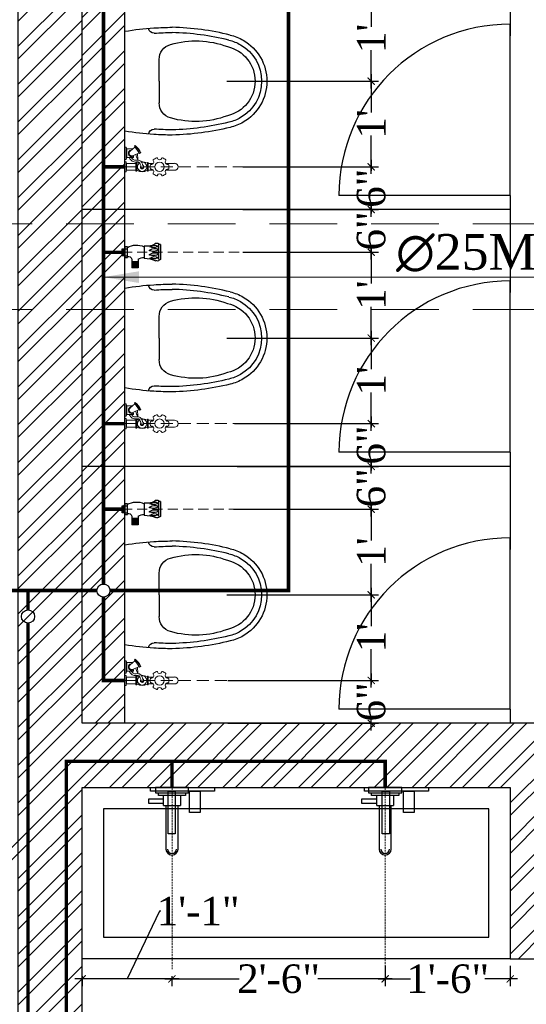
# Model space of a CAD drawing. Header units: inches. Extents: x 113025 to 158499, y 12149 to 30915.
# Tile 134 of 167: x 125261 to 125332, y 29229 to 29367. Entities that reach past the tile are written whole.
import ezdxf

# ---------------------------------------------------------------- set-up
doc = ezdxf.new("R2010")
doc.units = ezdxf.units.IN
doc.header["$MEASUREMENT"] = 0
doc.header["$PDMODE"] = 34
doc.linetypes.add('DASHED2', pattern=[0.375, 0.25, -0.125])
doc.linetypes.add('HIDDEN', pattern=[0.375, 0.25, -0.125])
for name, color, linetype, lineweight in [('CENTER', 46, 'DASHED2', 9), ('FC', 1, 'Continuous', 9), ('PD_COLUMN', 2, 'Continuous', 60), ('PD_HATCH', 45, 'Continuous', 9), ('PL. FICTURE', 4, 'Continuous', 25), ('PP RO ', 4, 'Continuous', 0), ('PP-Domestic  Cold Water Supply', 5, 'Continuous', 25), ('PP-SPRINKLER PIPE', 1, 'Continuous', 0), ('PP-TEXT', 7, 'Continuous', 40), ('RO WATER ', 4, 'Continuous', 15)]:
    doc.layers.add(name, color=color, linetype=linetype, lineweight=lineweight)
doc.layers.add('PD_025_TEXT', color=61, linetype='Continuous')
doc.layers.add('PP--DIM', color=7, linetype='Continuous')
doc.layers.add('PD_BASE', color=8, linetype='Continuous', transparency=0.5)
doc.styles.add('MtX_Times_New_Roman', font='times.ttf')
doc.styles.add('TIMES NEW ROMAN', font='times.ttf')
doc.dimstyles.new('PP-DIM', dxfattribs={"dimtxt": 4, "dimasz": 1, "dimexe": 1, "dimexo": 1, "dimgap": 0.09, "dimtad": 0, "dimdec": 0, "dimzin": 0, "dimdsep": 46, "dimlunit": 4, "dimtxsty": 'TIMES NEW ROMAN', "dimblk": 'ARCHTICK', "dimcen": 0.09, "dimdle": 1, "dimclrd": 256, "dimclre": 256, "dimclrt": 256, "dimadec": 0, "dimazin": 0, "dimtfac": 1, "dimtdec": 4, "dimtofl": 0, "dimtmove": 1, "dimatfit": 3, "dimfxl": 1, "dimtolj": 1, "dimtzin": 0, "dimlwd": -1, "dimlwe": -1, "dimarcsym": 0})

# ---------------------------------------------------------------- blocks, each defined once
blk = doc.blocks.new('columns2')
at = {"layer": 'PD_HATCH', "linetype": 'HIDDEN', "ltscale": 38}
for p, q in [((568.5, -95), (738, -95)), ((568.5, -107), (738, -107))]:
    blk.add_line(p, q, dxfattribs=at)
blk = doc.blocks.new('ta0p3456')
at = {"color": 251, "ltscale": 12}
for points in [[(-4.5, 0), (4.5, 0), (4.5, -0.5), (-4.5, -0.5)], [(-1, -0.5), (-1, -6.5), (-2, -6.5), (-2, -0.5)], [(2.5, -0.5), (2.5, -3.5), (1, -3.5), (1, -0.5)]]:
    blk.add_lwpolyline(points, close=True, dxfattribs=at)
blk = doc.blocks.new('A$C24556D30')
at = {"color": 251}
for p, q in [((170, 400), (170, 20)), ((300, 210), (300, 292.2)), ((300, 210), (300, 127.8))]:
    blk.add_line(p, q, dxfattribs=at)
for points in [[(279.9, 412.5, 0.02753), (170, 400, 0.02753)], [(569.7, 385.6, 0.054905), (350, 415, 0.054905)], [(564.9, 366.1, 0.054905), (349.5, 395, 0.054905)], [(300, 210), (300, 290, 0.704392)], [(300, 210), (300, 130, -0.704392)], [(564.9, 53.9, -0.054905), (349.5, 25, -0.054905)], [(170, 20, 0.02753), (279.9, 7.5, 0.02753)], [(569.7, 34.4, -0.054905), (350, 5, -0.054905)]]:
    blk.add_lwpolyline(points, format="xyb", dxfattribs=at)
for centre, radius, start, end in [((350, -585), 1000, 90, 94.0204), ((279.9, 412.5), 20, 184.5905, 273.8823), ((350, -585), 980, 90, 94.0204), ((530, 210), 180, 60, 77.2425), ((360, 292.2), 60, 105.9249, 180), ((439, 15.2), 348.1, 69.701, 105.9249), ((530, 210), 135, 0, 77.2425), ((530, 210), 160, 60, 77.2425), ((530, 210), 160, 0, 60), ((530, 210), 180, 0, 60), ((530, 210), 135, 282.7575, 0), ((530, 210), 160, 300, 0), ((530, 210), 180, 300, 0), ((360, 127.8), 60, 180, 254.0751), ((439, 404.8), 348.1, 254.0751, 290.299), ((530, 210), 160, 282.7575, 300), ((530, 210), 180, 282.7575, 300), ((279.9, 7.5), 20, 86.1177, 175.4095), ((350, 1005), 1000, 265.9796, 270), ((350, 1005), 980, 265.9796, 270)]:
    blk.add_arc(centre, radius, start, end, dxfattribs=at)
blk = doc.blocks.new('FIRST FLOOR AR PLAN')
at = {"layer": 'PD_BASE'}
h = blk.add_hatch(dxfattribs=at)
h.set_pattern_fill('ANSI32', color=256, scale=10)
h.set_pattern_definition([(45, (123733.2206, 21360.1165), (-2.65165, 2.65165), []), (45, (123734.9884, 21360.1165), (-2.65165, 2.65165), [])])
h.paths.add_polyline_path([(123743.99, 21362.2), (123700.74, 21362.2), (123700.74, 21357.7), (123743.99, 21357.7)])
h.paths.add_polyline_path([(123658.74, 21362.2), (123615.49, 21362.2), (123615.49, 21357.7), (123658.74, 21357.7)], flags=17)
h.paths.add_polyline_path([(123743.99, 21279), (123743.99, 21274.5), (123905.99, 21274.5), (123905.99, 21279), (123752.99, 21279), (123752.99, 21368.5), (123812.99, 21368.5), (123812.99, 21344.5), (123817.49, 21344.5), (123817.49, 21368.5), (123896.99, 21368.5), (123896.99, 21340.5), (123901.49, 21340.5), (123901.49, 21499.5), (123905.99, 21499.5), (123905.99, 21504), (123896.99, 21504), (123896.99, 21377.5), (123752.99, 21377.5), (123752.99, 21593.5), (123743.99, 21593.5)])
h.paths.add_polyline_path([(123688.49, 21269.56), (123692.99, 21269.56), (123692.99, 21274.5), (123701.99, 21274.5), (123701.99, 21279), (123615.49, 21279), (123615.49, 21434.5), (123538.49, 21434.5), (123538.49, 21430), (123610.99, 21430), (123610.99, 21279), (123554.99, 21279), (123554.99, 21274.5), (123688.49, 21274.5)])
h = blk.add_hatch(dxfattribs=at)
h.set_pattern_fill('ANSI32', color=256, scale=10)
h.set_pattern_definition([(45, (150297.4604, 39481.8853), (-2.65165043, 2.65165043), []), (45, (150299.228, 39481.8853), (-2.65165043, 2.65165043), [])])
h.paths.add_polyline_path([(123758.99, 21593.5), (123752.99, 21593.5), (123752.99, 21557.5), (123758.99, 21557.5)])
h.paths.add_polyline_path([(123758.99, 21557.5), (123752.99, 21557.5), (123752.99, 21521.5), (123758.99, 21521.5)])
h.paths.add_polyline_path([(123752.99, 21521.5), (123752.99, 21485.5), (123758.99, 21485.5), (123758.99, 21521.5)])
h.paths.add_polyline_path([(123758.99, 21485.5), (123752.99, 21485.5), (123752.99, 21449.5), (123758.99, 21449.5)])
h.paths.add_polyline_path([(123758.99, 21449.5), (123752.99, 21449.5), (123752.99, 21413.5), (123758.99, 21413.5)])
h.paths.add_polyline_path([(123758.99, 21413.5), (123752.99, 21413.5), (123752.99, 21377.5), (123758.99, 21377.5)])
h.paths.add_polyline_path([(124037.99, 21593.5), (124028.99, 21593.5), (124028.99, 21504), (124024.49, 21504), (124024.49, 21499.5), (124028.99, 21499.5), (124028.99, 21489.5), (124037.99, 21489.5)])
h.paths.add_polyline_path([(123956.99, 21593.5), (123952.49, 21593.5), (123952.49, 21504), (123947.99, 21504), (123947.99, 21499.5), (123982.49, 21499.5), (123982.49, 21504), (123956.99, 21504)])
h.paths.add_polyline_path([(123952.49, 21575.5), (123949.49, 21575.5), (123949.49, 21571), (123952.49, 21571)], flags=17)
h.paths.add_polyline_path([(123925.49, 21575.5), (123922.49, 21575.5), (123922.49, 21584.5), (123917.99, 21584.5), (123917.99, 21575.5), (123907.49, 21575.5), (123907.49, 21571), (123925.49, 21571)])
h.paths.add_polyline_path([(123871.49, 21593.5), (123866.99, 21593.5), (123866.99, 21577.5), (123866.99, 21571), (123871.49, 21571), (123871.49, 21575.5)])
h.paths.add_polyline_path([(124162.49, 21593.5), (124157.99, 21593.5), (124157.99, 21575.5), (124162.49, 21575.5)])
at = {"layer": 'PD_BASE', "lineweight": 30}
blk.add_line((123758.99, 21377.5), (123758.99, 21593.5), dxfattribs=at)
at = {"layer": 'PD_BASE', "ltscale": 12}
for p, q in [((123812.99, 21487.5), (123812.99, 21473.87)), ((123812.99, 21487.5), (123812.99, 21475.5)), ((123812.99, 21451.5), (123812.99, 21475.5)), ((123812.99, 21451.5), (123788.99, 21451.5)), ((123812.99, 21451.5), (123812.99, 21437.87)), ((123812.99, 21451.5), (123812.99, 21439.5)), ((123812.99, 21449.5), (123752.99, 21449.5)), ((123812.99, 21415.5), (123812.99, 21439.5)), ((123812.99, 21415.5), (123788.99, 21415.5)), ((123812.99, 21415.5), (123812.99, 21401.87)), ((123812.99, 21415.5), (123812.99, 21403.5)), ((123812.99, 21413.5), (123752.99, 21413.5)), ((123812.99, 21379.5), (123812.99, 21403.5)), ((123812.99, 21379.5), (123788.99, 21379.5)), ((123812.99, 21379.5), (123812.99, 21377.5)), ((123812.99, 21344.5), (123752.99, 21344.5))]:
    blk.add_line(p, q, dxfattribs=at)
at = {"layer": 'PD_BASE', "lineweight": 30}
blk.add_lwpolyline([(123905.99, 21279), (123752.99, 21279), (123752.99, 21368.5), (123812.99, 21368.5), (123812.99, 21344.5), (123817.49, 21344.5), (123817.49, 21368.5), (123896.99, 21368.5), (123896.99, 21340.5), (123901.49, 21340.5), (123901.49, 21499.5), (123905.99, 21499.5), (123905.99, 21504), (123896.99, 21504), (123896.99, 21377.5), (123752.99, 21377.5), (123752.99, 21593.5), (123743.99, 21593.5), (123743.99, 21279), (123743.99, 21279)], dxfattribs=at)
at = {"layer": 'PD_BASE', "ltscale": 12}
blk.add_lwpolyline([(123755.99, 21347.5), (123809.99, 21347.5), (123809.99, 21365.5), (123755.99, 21365.5)], close=True, dxfattribs=at)
for centre in [(123812.99, 21451.5), (123812.99, 21415.5), (123812.99, 21379.5)]:
    blk.add_arc(centre, 24, 90, 180, dxfattribs=at)
at = {"layer": 'PD_BASE', "ltscale": 12, "xscale": -0.03684210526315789, "yscale": 0.03684210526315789, "zscale": 0.03684210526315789, "rotation": 180}
for p in [(123752.73, 21475.24), (123752.73, 21439.24), (123752.73, 21403.24)]:
    blk.add_blockref('A$C24556D30', p, dxfattribs=at)
at = {"layer": 'PD_BASE', "ltscale": 12}
for p in [(123767.05, 21368.5), (123797.05, 21368.5)]:
    blk.add_blockref('ta0p3456', p, dxfattribs=at)
at = {"layer": 'PD_COLUMN'}
blk.add_blockref('columns2', (123167.99, 21542.5), dxfattribs=at)
blk = doc.blocks.new('FOSSIL-PP')
at = {"layer": 'CENTER', "lineweight": 5, "ltscale": 5}
blk.add_line((-0.13, 0), (19.81, 0), dxfattribs=at)
at = {"layer": 'FC', "color": 4, "lineweight": 5}
for p, q in [((-0.02, 0.53), (-0.13, 0.53)), ((-0.13, -0.53), (-0.13, 0.53)), ((-0.02, 0.46), (-0.02, 0.53)), ((0.03, 0.37), (-0.02, 0.46)), ((0.03, -0.37), (0.03, 0.37)), ((0.03, 0.36), (1.01, 0.36)), ((1.01, -0.46), (1.01, 0.46)), ((1.01, 0.46), (1.11, 0.46)), ((1.11, -0.46), (1.11, 0.46)), ((2.2, -0.46), (2.2, 0.46)), ((2.2, 0.46), (2.3, 0.46)), ((2.3, -0.46), (2.3, 0.46)), ((2.3, 0.36), (2.84, 0.36)), ((4.1, 0.36), (5.04, 0.36)), ((-0.02, -0.53), (-0.13, -0.53)), ((0.01, -0.77), (-0.13, -0.77)), ((-0.13, -2.06), (-0.13, -0.77)), ((0.03, -0.37), (-0.02, -0.46)), ((-0.02, -0.46), (-0.02, -0.53)), ((0.01, -0.86), (0.01, -0.77)), ((0.06, -0.96), (0.01, -0.86)), ((0.03, -0.36), (1.01, -0.36)), ((0.06, -0.96), (0.76, -0.96)), ((0.06, -1.86), (0.06, -0.96)), ((0.76, -1.1), (0.76, -0.96)), ((1.01, -0.46), (1.11, -0.46)), ((2.2, -0.46), (2.3, -0.46)), ((2.3, -0.36), (2.84, -0.36)), ((4.1, -0.36), (5.04, -0.36)), ((0.06, -1.86), (0.01, -1.97)), ((0.01, -1.97), (0.01, -2.06)), ((0.06, -1.86), (0.68, -1.86)), ((0.01, -2.06), (-0.13, -2.06))]:
    blk.add_line(p, q, dxfattribs=at)
at = {"layer": 'FC', "color": 4, "lineweight": 5, "ltscale": 5}
for p, q in [((-0.02, -0.46), (-0.02, 0.46)), ((0.01, -1.97), (0.01, -0.86)), ((0.41, -1.63), (0.91, -2.05)), ((0.7, -1.15), (1.35, -1.47)), ((0.76, -1.04), (0.76, -1.05)), ((0.85, -2.14), (1.4, -1.39)), ((0.94, -2.22), (1.52, -1.45)), ((1.4, -1.39), (1.52, -1.45)), ((0.85, -2.14), (0.94, -2.22))]:
    blk.add_line(p, q, dxfattribs=at)
blk.add_lwpolyline([(1.18, -1.39), (1.22, -0.77), (1.07, -0.99), (1.01, -1.3)], dxfattribs=at)
at = {"layer": 'FC', "color": 4, "lineweight": 5}
blk.add_circle((3.47, 0), 0.486, dxfattribs=at)
for centre, radius, start, end in [((1.66, -0.6), 1.11, 60.4436, 119.5564), ((1.66, 0), 0.486, 261.9846, 237.5179), ((1.66, 0.02), 0.107, 323.8917, 184.9075), ((3.47, 0), 0.972, 168.1949, 191.8051), ((2.58, 0.19), 0.0607, 80.4873, 168.1949), ((2.63, 0.49), 0.243, 260.4873, 39.5127), ((2.86, 0.68), 0.0607, 131.8051, 219.5127), ((3.47, 0), 0.972, 108.1949, 131.8051), ((3.19, 0.87), 0.0607, 20.4873, 108.1949), ((3.47, 0.97), 0.243, 200.4873, 339.5127), ((3.76, 0.87), 0.0607, 71.8051, 159.5127), ((3.47, 0), 0.972, 48.1949, 71.8051), ((4.31, 0.49), 0.243, 140.4873, 279.5127), ((4.08, 0.68), 0.0607, 320.4873, 48.1949), ((4.36, 0.19), 0.0607, 11.8051, 99.5127), ((3.47, 0), 0.972, 348.1949, 11.8051), ((5.04, 0), 0.364, 270, 90), ((1.66, 0.6), 1.11, 240.4436, 253.6649), ((1.66, 0.6), 1.11, 265.6907, 299.5564), ((2.58, -0.19), 0.0607, 191.8051, 279.5127), ((2.63, -0.49), 0.243, 320.4873, 99.5127), ((2.86, -0.68), 0.0607, 140.4873, 228.1949), ((3.47, 0), 0.972, 228.1949, 251.8051), ((3.19, -0.87), 0.0607, 251.8051, 339.5127), ((3.47, -0.97), 0.243, 20.4873, 159.5127), ((3.76, -0.87), 0.0607, 200.4873, 288.1949), ((3.47, 0), 0.972, 288.1949, 311.8051), ((4.31, -0.49), 0.243, 80.4873, 219.5127), ((4.08, -0.68), 0.0607, 311.8051, 39.5127), ((4.36, -0.19), 0.0607, 260.4873, 348.1949), ((0.59, -1.41), 0.357, 61.9682, 267.3149)]:
    blk.add_arc(centre, radius, start, end, dxfattribs=at)
at = {"layer": 'FC', "color": 4, "lineweight": 5, "ltscale": 5}
for centre, radius, start, end in [((1.66, 0.02), 0.186, 286.7319, 221.6454), ((0.59, -1.41), 0.282, 61.0816, 230.1615), ((-0.15, -0.8), 1.78, 307.6922, 338.855)]:
    blk.add_arc(centre, radius, start, end, dxfattribs=at)
at = {"layer": 'FC', "color": 4, "lineweight": 5, "ltscale": 5, "extrusion": (0, 0, -1)}
for centre in [(1.11, -2.03), (1.15, -2), (1.16, -1.96), (1.19, -1.95), (1.23, -1.9), (1.26, -1.86), (1.29, -1.8), (1.29, -1.83), (1.32, -1.8), (1.32, -1.76), (1.36, -1.71), (1.39, -1.68), (1.41, -1.64), (1.43, -1.59)]:
    blk.add_ellipse(centre, major_axis=(0, -0.01), ratio=0.499725, dxfattribs=at)
at = {"layer": 'FC', "color": 4, "lineweight": 5, "ltscale": 5}
for points, knots in [([(1.56, 0.01), (1.53, -0.09), (1.5, -0.19), (1.43, -0.36), (1.39, -0.43), (1.32, -0.49), (1.29, -0.5), (1.2, -0.51), (1.15, -0.51), (1, -0.5), (0.91, -0.5), (0.74, -0.52), (0.67, -0.55), (0.56, -0.62), (0.51, -0.67), (0.41, -0.79), (0.36, -0.88), (0.32, -0.96)], [0, 0, 0, 0, 0.269121, 0.269121, 0.560472, 0.560472, 0.736407, 0.736407, 0.912343, 0.912343, 1.155943, 1.155943, 1.338292, 1.338292, 1.520641, 1.520641, 1.763356, 1.763356, 1.763356, 1.763356]), ([(1.75, -0.04), (1.72, -0.15), (1.69, -0.25), (1.62, -0.43), (1.58, -0.51), (1.48, -0.62), (1.43, -0.65), (1.31, -0.7), (1.25, -0.71), (1.07, -0.71), (0.96, -0.7), (0.8, -0.71), (0.76, -0.73), (0.66, -0.79), (0.62, -0.85), (0.57, -0.93), (0.56, -0.94), (0.55, -0.96)], [0, 0, 0, 0, 0.269826, 0.269826, 0.494375, 0.494375, 0.654677, 0.654677, 0.814978, 0.814978, 1.117554, 1.117554, 1.3623, 1.3623, 1.607046, 1.607046, 1.669366, 1.669366, 1.669366, 1.669366])]:
    blk.add_open_spline(points, degree=3, knots=knots, dxfattribs=at)
blk = doc.blocks.new('TAP')
at = {"layer": 'CENTER', "linetype": 'DASHED2'}
blk.add_line((130144.77, 23333.23), (130144.77, 23358.7), dxfattribs=at)
at = {"layer": 'PL. FICTURE'}
for p, q in [((130143.59, 23356.17), (130143.59, 23357.56)), ((130145.95, 23357.56), (130145.95, 23356.17)), ((130143.59, 23356.17), (130145.95, 23356.17)), ((130143.92, 23356.17), (130143.92, 23350.07)), ((130145.61, 23350.07), (130145.61, 23356.17))]:
    blk.add_line(p, q, dxfattribs=at)
at = {"layer": 'PL. FICTURE', "linetype": 'Continuous'}
blk.add_lwpolyline([(130147.09, 23358.7), (130142.44, 23358.7), (130142.44, 23357.97), (130147.09, 23357.97)], close=True, dxfattribs=at)
at = {"layer": 'PL. FICTURE'}
for points in [[(130146.67, 23357.97), (130146.67, 23357.56), (130142.86, 23357.56), (130142.86, 23357.97)], [(130143.59, 23356.5), (130143.59, 23357.06), (130141.46, 23357.06), (130141.46, 23356.5)]]:
    blk.add_lwpolyline(points, close=True, dxfattribs=at)
for radius in [0.847, 0.847, 0.612]:
    blk.add_arc((130144.77, 23350.07), radius, 180, 0, dxfattribs=at)
blk = doc.blocks.new('ANGLE VALVE1-PP')
at = {"layer": 'CENTER', "ltscale": 5}
blk.add_line((0, 19.94), (0, 0), dxfattribs=at)
at = {"layer": 'PL. FICTURE'}
for p, q in [((0.94, 4.68), (-0.89, 4.69)), ((0.75, 2.69), (-0.72, 2.69)), ((-0.85, 1.95), (-1.91, 1.95)), ((-1.91, 1.95), (-1.91, 1.16)), ((-1.86, 1.95), (-1.86, 1.16)), ((-1.8, 1.95), (-1.8, 1.16)), ((-1.75, 1.95), (-1.75, 1.16)), ((-1.69, 1.95), (-1.69, 1.16)), ((-1.64, 1.95), (-1.64, 1.16)), ((-1.58, 1.95), (-1.58, 1.16)), ((-1.53, 1.95), (-1.53, 1.16)), ((-1.47, 1.95), (-1.47, 1.16)), ((-1.42, 1.95), (-1.42, 1.16)), ((-1.36, 1.95), (-1.36, 1.16)), ((-1.31, 1.95), (-1.31, 1.16)), ((-1.25, 1.95), (-1.25, 1.16)), ((-1.2, 1.95), (-1.2, 1.16)), ((-1.15, 1.95), (-1.15, 1.16)), ((-0.85, 1.16), (-1.91, 1.16)), ((-0.63, 0.62), (0.66, 0.62)), ((-0.63, 0.33), (-0.63, 0.62)), ((0.66, 0.33), (-0.63, 0.33)), ((-0.44, 0.33), (-0.44, 0.62)), ((-0.44, 0.33), (-0.44, 0)), ((-0.44, 0.28), (0.44, 0.28)), ((-0.44, 0.22), (0.44, 0.22)), ((-0.44, 0.17), (0.44, 0.17)), ((-0.44, 0.11), (0.44, 0.11)), ((-0.44, 0.06), (0.44, 0.06)), ((-0.44, 0), (0.44, 0)), ((0, 0), (0, 0.33)), ((0.44, 0.33), (0.44, 0.62)), ((0.44, 0), (0.44, 0.33)), ((0.66, 0.62), (0.66, 0.33))]:
    blk.add_line(p, q, dxfattribs=at)
for centre, radius, start, end in [((-0.81, 4.28), 0.263, 123.5384, 216.0533), ((-5.19, 2.47), 4.48, 2.7872, 21.6775), ((-0.46, 4.41), 0.504, 147.1624, 170.0789), ((0.04, 21.74), 17.27, 266.6913, 273.1887), ((0.4, 3.8), 1.21, 159.5193, 199.7037), ((-1.36, 3.96), 0.833, 317.2334, 32.3378), ((-0.4, 4.17), 0.344, 137.3015, 170.6653), ((1.22, 3.8), 1.63, 164.6565, 196.3906), ((-0.03, 4.1), 0.353, 110.2975, 157.3492), ((-1.44, 4.05), 1.38, 329.002, 359.3727), ((-1.08, 4.02), 1.02, 0.5091, 23.3313), ((1.74, 3.8), 1.63, 164.6565, 196.3906), ((0.49, 4.1), 0.353, 110.2975, 157.3492), ((-0.92, 4.05), 1.38, 329.002, 359.3727), ((-0.56, 4.02), 1.02, 0.5091, 23.3313), ((1.79, 3.81), 1.21, 159.5193, 199.7037), ((0.04, 3.96), 0.833, 317.2334, 32.3378), ((0.99, 4.18), 0.344, 137.3015, 170.6653), ((2.89, 2.94), 2.16, 145.4641, 186.6805), ((1.62, 4.79), 0.684, 188.4516, 204.808), ((0.85, 4.26), 0.281, 340.0867, 58.5665), ((-1.83, 2.61), 1.18, 326.0106, 3.9414), ((-0.3, 3.36), 0.0444, 202.3068, 337.6932), ((0.22, 3.36), 0.0444, 202.3068, 337.6932), ((-1.3, 1.76), 2.19, 328.4203, 25.0044), ((-0.95, 0.74), 0.434, 343.4815, 76.4871)]:
    blk.add_arc(centre, radius, start, end, dxfattribs=at)
blk = doc.blocks.new('_ArchTick')
at = {"color": 0, "linetype": 'ByBlock', "const_width": 0.15}
blk.add_lwpolyline([(-0.5, -0.5), (0.5, 0.5)], dxfattribs=at)
blk = doc.blocks.new('*D439')
at = {"layer": 'Defpoints', "color": 0, "transparency": 16777216}
for p in [(125312.24, 29235.15), (125329.77, 29235.15), (125312.24, 29232.32)]:
    blk.add_point(p, dxfattribs=at)
at = {"layer": 'PP--DIM', "ltscale": 12, "transparency": 16777216}
for p, q in [((125312.24, 29234.15), (125312.24, 29231.32)), ((125329.77, 29234.15), (125329.77, 29231.32)), ((125311.24, 29232.32), (125315.78, 29232.32)), ((125330.77, 29232.32), (125326.23, 29232.32))]:
    blk.add_line(p, q, dxfattribs=at)
at = {"layer": 'PP--DIM', "transparency": 16777216, "rotation": 180}
blk.add_blockref('_ArchTick', (125312.24, 29232.32), dxfattribs=at)
at = {"layer": 'PP--DIM', "transparency": 16777216}
blk.add_blockref('_ArchTick', (125329.77, 29232.32), dxfattribs=at)
at = {"layer": 'PP--DIM', "transparency": 16777216, "insert": (125321.01, 29232.32), "char_height": 4, "attachment_point": 5, "style": 'TIMES NEW ROMAN'}
blk.add_mtext('\\A1;1\'-6"', dxfattribs=at)
blk = doc.blocks.new('*D440')
at = {"layer": 'Defpoints', "color": 0, "transparency": 16777216}
for p in [(125312.24, 29235.15), (125282.36, 29233.69), (125282.36, 29232.32)]:
    blk.add_point(p, dxfattribs=at)
at = {"layer": 'PP--DIM', "ltscale": 12, "transparency": 16777216}
for p, q in [((125312.24, 29234.15), (125312.24, 29231.32)), ((125281.36, 29232.32), (125291.8, 29232.32)), ((125282.36, 29232.69), (125282.36, 29231.32)), ((125313.24, 29232.32), (125302.81, 29232.32))]:
    blk.add_line(p, q, dxfattribs=at)
at = {"layer": 'PP--DIM', "transparency": 16777216, "rotation": 180}
blk.add_blockref('_ArchTick', (125282.36, 29232.32), dxfattribs=at)
at = {"layer": 'PP--DIM', "transparency": 16777216}
blk.add_blockref('_ArchTick', (125312.24, 29232.32), dxfattribs=at)
at = {"layer": 'PP--DIM', "transparency": 16777216, "insert": (125297.3, 29232.32), "char_height": 4, "attachment_point": 5, "style": 'TIMES NEW ROMAN'}
blk.add_mtext('\\A1;2\'-6"', dxfattribs=at)
blk = doc.blocks.new('*D441')
at = {"layer": 'Defpoints', "color": 0, "transparency": 16777216}
for p in [(125269.77, 29233.69), (125282.36, 29233.69), (125269.77, 29232.32)]:
    blk.add_point(p, dxfattribs=at)
at = {"layer": 'PP--DIM', "ltscale": 12, "transparency": 16777216}
for p, q in [((125280.63, 29241.83), (125276.07, 29232.32)), ((125280.81, 29241.83), (125280.63, 29241.83)), ((125283.36, 29232.32), (125268.77, 29232.32)), ((125269.77, 29232.69), (125269.77, 29231.32)), ((125282.36, 29232.69), (125282.36, 29231.32))]:
    blk.add_line(p, q, dxfattribs=at)
at = {"layer": 'PP--DIM', "transparency": 16777216, "rotation": 180}
blk.add_blockref('_ArchTick', (125269.77, 29232.32), dxfattribs=at)
at = {"layer": 'PP--DIM', "transparency": 16777216}
blk.add_blockref('_ArchTick', (125282.36, 29232.32), dxfattribs=at)
at = {"layer": 'PP--DIM', "transparency": 16777216, "insert": (125286.03, 29241.83), "char_height": 4, "attachment_point": 5, "style": 'TIMES NEW ROMAN'}
blk.add_mtext('\\A1;1\'-1"', dxfattribs=at)
blk = doc.blocks.new('*D454')
at = {"layer": 'Defpoints', "color": 0, "transparency": 16777216}
for p in [(125291.62, 29370.15), (125289.04, 29358.15), (125310.29, 29358.15)]:
    blk.add_point(p, dxfattribs=at)
at = {"layer": 'PP--DIM', "ltscale": 12, "transparency": 16777216}
for p, q in [((125292.62, 29370.15), (125311.29, 29370.15)), ((125310.29, 29371.15), (125310.29, 29365.78)), ((125310.29, 29357.15), (125310.29, 29362.52)), ((125290.04, 29358.15), (125311.29, 29358.15))]:
    blk.add_line(p, q, dxfattribs=at)
at = {"layer": 'PP--DIM', "transparency": 16777216}
for p, rotation in [((125310.29, 29370.15), 90), ((125310.29, 29358.15), 270)]:
    blk.add_blockref('_ArchTick', p, dxfattribs=dict(at, rotation=rotation))
at = {"layer": 'PP--DIM', "transparency": 16777216, "insert": (125310.29, 29364.15), "char_height": 4, "attachment_point": 5, "rotation": 90, "style": 'TIMES NEW ROMAN'}
blk.add_mtext("\\A1;1'", dxfattribs=at)
blk = doc.blocks.new('*D455')
at = {"layer": 'Defpoints', "color": 0, "transparency": 16777216}
for p in [(125289.04, 29358.15), (125291.3, 29346.15), (125310.29, 29346.15)]:
    blk.add_point(p, dxfattribs=at)
at = {"layer": 'PP--DIM', "ltscale": 12, "transparency": 16777216}
for p, q in [((125310.29, 29359.15), (125310.29, 29353.78)), ((125290.04, 29358.15), (125311.29, 29358.15)), ((125310.29, 29345.15), (125310.29, 29350.52)), ((125292.3, 29346.15), (125311.29, 29346.15))]:
    blk.add_line(p, q, dxfattribs=at)
at = {"layer": 'PP--DIM', "transparency": 16777216}
for p, rotation in [((125310.29, 29358.15), 90), ((125310.29, 29346.15), 270)]:
    blk.add_blockref('_ArchTick', p, dxfattribs=dict(at, rotation=rotation))
at = {"layer": 'PP--DIM', "transparency": 16777216, "insert": (125310.29, 29352.15), "char_height": 4, "attachment_point": 5, "rotation": 90, "style": 'TIMES NEW ROMAN'}
blk.add_mtext("\\A1;1'", dxfattribs=at)
blk = doc.blocks.new('*D456')
at = {"layer": 'Defpoints', "color": 0, "transparency": 16777216}
for p in [(125291.3, 29346.15), (125291.3, 29340.15), (125310.29, 29340.15)]:
    blk.add_point(p, dxfattribs=at)
at = {"layer": 'PP--DIM', "ltscale": 12, "transparency": 16777216}
for p, q in [((125310.29, 29347.15), (125310.29, 29345.6)), ((125292.3, 29346.15), (125311.29, 29346.15)), ((125292.3, 29340.15), (125311.29, 29340.15)), ((125310.29, 29339.15), (125310.29, 29340.7))]:
    blk.add_line(p, q, dxfattribs=at)
at = {"layer": 'PP--DIM', "transparency": 16777216}
for p, rotation in [((125310.29, 29346.15), 90), ((125310.29, 29340.15), 270)]:
    blk.add_blockref('_ArchTick', p, dxfattribs=dict(at, rotation=rotation))
at = {"layer": 'PP--DIM', "transparency": 16777216, "insert": (125310.29, 29343.15), "char_height": 4, "attachment_point": 5, "rotation": 90, "style": 'TIMES NEW ROMAN'}
blk.add_mtext('\\A1;6"', dxfattribs=at)
blk = doc.blocks.new('*D457')
at = {"layer": 'Defpoints', "color": 0, "transparency": 16777216}
for p in [(125291.3, 29340.15), (125291.3, 29334.17), (125310.29, 29334.17)]:
    blk.add_point(p, dxfattribs=at)
at = {"layer": 'PP--DIM', "ltscale": 12, "transparency": 16777216}
for p, q in [((125310.29, 29341.15), (125310.29, 29339.61)), ((125292.3, 29340.15), (125311.29, 29340.15)), ((125292.3, 29334.17), (125311.29, 29334.17)), ((125310.29, 29333.17), (125310.29, 29334.71))]:
    blk.add_line(p, q, dxfattribs=at)
at = {"layer": 'PP--DIM', "transparency": 16777216}
for p, rotation in [((125310.29, 29340.15), 90), ((125310.29, 29334.17), 270)]:
    blk.add_blockref('_ArchTick', p, dxfattribs=dict(at, rotation=rotation))
at = {"layer": 'PP--DIM', "transparency": 16777216, "insert": (125310.29, 29337.16), "char_height": 4, "attachment_point": 5, "rotation": 90, "style": 'TIMES NEW ROMAN'}
blk.add_mtext('\\A1;6"', dxfattribs=at)
blk = doc.blocks.new('*D458')
at = {"layer": 'Defpoints', "color": 0, "transparency": 16777216}
for p in [(125291.3, 29334.17), (125289.04, 29322.15), (125310.29, 29322.15)]:
    blk.add_point(p, dxfattribs=at)
at = {"layer": 'PP--DIM', "ltscale": 12, "transparency": 16777216}
for p, q in [((125292.3, 29334.17), (125311.29, 29334.17)), ((125310.29, 29335.17), (125310.29, 29329.78)), ((125310.29, 29321.15), (125310.29, 29326.53)), ((125290.04, 29322.15), (125311.29, 29322.15))]:
    blk.add_line(p, q, dxfattribs=at)
at = {"layer": 'PP--DIM', "transparency": 16777216}
for p, rotation in [((125310.29, 29334.17), 90), ((125310.29, 29322.15), 270)]:
    blk.add_blockref('_ArchTick', p, dxfattribs=dict(at, rotation=rotation))
at = {"layer": 'PP--DIM', "transparency": 16777216, "insert": (125310.29, 29328.16), "char_height": 4, "attachment_point": 5, "rotation": 90, "style": 'TIMES NEW ROMAN'}
blk.add_mtext("\\A1;1'", dxfattribs=at)
blk = doc.blocks.new('*D459')
at = {"layer": 'Defpoints', "color": 0, "transparency": 16777216}
for p in [(125289.04, 29322.15), (125290.14, 29310.15), (125310.29, 29310.15)]:
    blk.add_point(p, dxfattribs=at)
at = {"layer": 'PP--DIM', "ltscale": 12, "transparency": 16777216}
for p, q in [((125310.29, 29323.15), (125310.29, 29317.78)), ((125290.04, 29322.15), (125311.29, 29322.15)), ((125310.29, 29309.15), (125310.29, 29314.52)), ((125291.14, 29310.15), (125311.29, 29310.15))]:
    blk.add_line(p, q, dxfattribs=at)
at = {"layer": 'PP--DIM', "transparency": 16777216}
for p, rotation in [((125310.29, 29322.15), 90), ((125310.29, 29310.15), 270)]:
    blk.add_blockref('_ArchTick', p, dxfattribs=dict(at, rotation=rotation))
at = {"layer": 'PP--DIM', "transparency": 16777216, "insert": (125310.29, 29316.15), "char_height": 4, "attachment_point": 5, "rotation": 90, "style": 'TIMES NEW ROMAN'}
blk.add_mtext("\\A1;1'", dxfattribs=at)
blk = doc.blocks.new('*D460')
at = {"layer": 'Defpoints', "color": 0, "transparency": 16777216}
for p in [(125290.14, 29310.15), (125290.49, 29304.15), (125310.29, 29304.15)]:
    blk.add_point(p, dxfattribs=at)
at = {"layer": 'PP--DIM', "ltscale": 12, "transparency": 16777216}
for p, q in [((125310.29, 29311.15), (125310.29, 29309.6)), ((125291.14, 29310.15), (125311.29, 29310.15)), ((125291.49, 29304.15), (125311.29, 29304.15)), ((125310.29, 29303.15), (125310.29, 29304.7))]:
    blk.add_line(p, q, dxfattribs=at)
at = {"layer": 'PP--DIM', "transparency": 16777216}
for p, rotation in [((125310.29, 29310.15), 90), ((125310.29, 29304.15), 270)]:
    blk.add_blockref('_ArchTick', p, dxfattribs=dict(at, rotation=rotation))
at = {"layer": 'PP--DIM', "transparency": 16777216, "insert": (125310.29, 29307.15), "char_height": 4, "attachment_point": 5, "rotation": 90, "style": 'TIMES NEW ROMAN'}
blk.add_mtext('\\A1;6"', dxfattribs=at)
blk = doc.blocks.new('*D461')
at = {"layer": 'Defpoints', "color": 0, "transparency": 16777216}
for p in [(125290.49, 29304.15), (125290, 29298.15), (125310.29, 29298.15)]:
    blk.add_point(p, dxfattribs=at)
at = {"layer": 'PP--DIM', "ltscale": 12, "transparency": 16777216}
for p, q in [((125310.29, 29305.15), (125310.29, 29303.6)), ((125291.49, 29304.15), (125311.29, 29304.15)), ((125291, 29298.15), (125311.29, 29298.15)), ((125310.29, 29297.15), (125310.29, 29298.7))]:
    blk.add_line(p, q, dxfattribs=at)
at = {"layer": 'PP--DIM', "transparency": 16777216}
for p, rotation in [((125310.29, 29304.15), 90), ((125310.29, 29298.15), 270)]:
    blk.add_blockref('_ArchTick', p, dxfattribs=dict(at, rotation=rotation))
at = {"layer": 'PP--DIM', "transparency": 16777216, "insert": (125310.29, 29301.15), "char_height": 4, "attachment_point": 5, "rotation": 90, "style": 'TIMES NEW ROMAN'}
blk.add_mtext('\\A1;6"', dxfattribs=at)
blk = doc.blocks.new('*D462')
at = {"layer": 'Defpoints', "color": 0, "transparency": 16777216}
for p in [(125290, 29298.15), (125289.04, 29286.15), (125310.29, 29286.15)]:
    blk.add_point(p, dxfattribs=at)
at = {"layer": 'PP--DIM', "ltscale": 12, "transparency": 16777216}
for p, q in [((125291, 29298.15), (125311.29, 29298.15)), ((125310.29, 29299.15), (125310.29, 29293.78)), ((125310.29, 29285.15), (125310.29, 29290.52)), ((125290.04, 29286.15), (125311.29, 29286.15))]:
    blk.add_line(p, q, dxfattribs=at)
at = {"layer": 'PP--DIM', "transparency": 16777216}
for p, rotation in [((125310.29, 29298.15), 90), ((125310.29, 29286.15), 270)]:
    blk.add_blockref('_ArchTick', p, dxfattribs=dict(at, rotation=rotation))
at = {"layer": 'PP--DIM', "transparency": 16777216, "insert": (125310.29, 29292.15), "char_height": 4, "attachment_point": 5, "rotation": 90, "style": 'TIMES NEW ROMAN'}
blk.add_mtext("\\A1;1'", dxfattribs=at)
blk = doc.blocks.new('*D463')
at = {"layer": 'Defpoints', "color": 0, "transparency": 16777216}
for p in [(125289.04, 29286.15), (125289.19, 29274.15), (125310.29, 29274.15)]:
    blk.add_point(p, dxfattribs=at)
at = {"layer": 'PP--DIM', "ltscale": 12, "transparency": 16777216}
for p, q in [((125310.29, 29287.15), (125310.29, 29281.78)), ((125290.04, 29286.15), (125311.29, 29286.15)), ((125310.29, 29273.15), (125310.29, 29278.52)), ((125290.19, 29274.15), (125311.29, 29274.15))]:
    blk.add_line(p, q, dxfattribs=at)
at = {"layer": 'PP--DIM', "transparency": 16777216}
for p, rotation in [((125310.29, 29286.15), 90), ((125310.29, 29274.15), 270)]:
    blk.add_blockref('_ArchTick', p, dxfattribs=dict(at, rotation=rotation))
at = {"layer": 'PP--DIM', "transparency": 16777216, "insert": (125310.29, 29280.15), "char_height": 4, "attachment_point": 5, "rotation": 90, "style": 'TIMES NEW ROMAN'}
blk.add_mtext("\\A1;1'", dxfattribs=at)
blk = doc.blocks.new('*D464')
at = {"layer": 'Defpoints', "color": 0, "transparency": 16777216}
for p in [(125289.19, 29274.15), (125289.19, 29268.15), (125310.29, 29268.15)]:
    blk.add_point(p, dxfattribs=at)
at = {"layer": 'PP--DIM', "ltscale": 12, "transparency": 16777216}
for p, q in [((125310.29, 29275.15), (125310.29, 29273.6)), ((125290.19, 29274.15), (125311.29, 29274.15)), ((125290.19, 29268.15), (125311.29, 29268.15)), ((125310.29, 29267.15), (125310.29, 29268.7))]:
    blk.add_line(p, q, dxfattribs=at)
at = {"layer": 'PP--DIM', "transparency": 16777216}
for p, rotation in [((125310.29, 29274.15), 90), ((125310.29, 29268.15), 270)]:
    blk.add_blockref('_ArchTick', p, dxfattribs=dict(at, rotation=rotation))
at = {"layer": 'PP--DIM', "transparency": 16777216, "insert": (125310.29, 29271.15), "char_height": 4, "attachment_point": 5, "rotation": 90, "style": 'TIMES NEW ROMAN'}
blk.add_mtext('\\A1;6"', dxfattribs=at)

msp = doc.modelspace()

# ---------------------------------------------------------------- block references
at = {"layer": 'PD_025_TEXT'}
msp.add_blockref('FIRST FLOOR AR PLAN', (1516.78, 7890.65), dxfattribs=at)

# ---------------------------------------------------------------- next in the draw order: linework, layer by layer
at = {"layer": 'PP-Domestic  Cold Water Supply'}
for points in [[(125419.42, 29468.33, 0.5, 0.5, 0), (125298.71, 29468.33, 0.5, 0.5, 0), (125298.71, 29286.75, 0.5, 0.5, 0), (125273.67, 29286.75, 0.5, 0.5, 0)], [(125271.82, 29286.75, 0.5, 0.5, 0), (125129.51, 29286.75, 0.5, 0.5, 0)], [(125262.19, 29282.19, 0.5, 0.5, 0), (125262.19, 29195.9, 0.5, 0.5, 0), (125269.77, 29195.9, 0.5, 0.5, 0)]]:
    msp.add_lwpolyline(points, format="xyseb", dxfattribs=at)
at = {"layer": 'PP-Domestic  Cold Water Supply', "const_width": 0.5}
for points in [[(125272.75, 29370.15), (125272.75, 29287.67)], [(125275.77, 29346.15), (125272.52, 29346.15)], [(125275.4, 29334.17), (125272.75, 29334.17)], [(125275.77, 29310.15), (125272.75, 29310.15)], [(125275.4, 29298.15), (125272.75, 29298.15)], [(125262.19, 29284.03), (125262.19, 29286.75)], [(125272.75, 29285.83), (125272.75, 29274.15), (125275.77, 29274.15)]]:
    msp.add_lwpolyline(points, dxfattribs=at)
at = {"layer": 'PP-Domestic  Cold Water Supply'}
for centre in [(125272.75, 29286.75), (125262.19, 29283.11)]:
    msp.add_circle(centre, 0.921, dxfattribs=at)
at = {"layer": 'PP-SPRINKLER PIPE'}
msp.add_circle((124551.24, 29172.99), 1741.72, dxfattribs=at)
at = {"layer": 'RO WATER ', "lineweight": 53, "const_width": 0.5}
for points in [[(125269.77, 29195.9), (125267.56, 29195.9), (125267.56, 29262.82), (125312.24, 29262.82), (125312.24, 29259.15)], [(125282.36, 29259.15), (125282.36, 29262.82)]]:
    msp.add_lwpolyline(points, dxfattribs=at)

# ---------------------------------------------------------------- next in the draw order: block references
at = {"layer": 'PL. FICTURE', "ltscale": 30, "xscale": -1.345819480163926, "yscale": 1.345819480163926, "zscale": 1.345819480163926, "rotation": 179.9999999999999}
for p in [(125275.95, 29346.15), (125275.95, 29310.15), (125275.95, 29274.15)]:
    msp.add_blockref('FOSSIL-PP', p, dxfattribs=at)
at = {"layer": 'PL. FICTURE', "xscale": -1.143695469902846, "yscale": 1.143695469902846, "zscale": 1.143695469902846, "rotation": 269.9999999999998}
for p in [(125275.4, 29334.17), (125275.4, 29298.15)]:
    msp.add_blockref('ANGLE VALVE1-PP', p, dxfattribs=at)
at = {"layer": 'PP RO ', "lineweight": 53, "xscale": 0.9999999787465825, "yscale": 0.9999999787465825, "zscale": 0.9999999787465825}
for p in [(-4862.4, 5900.45), (-4832.53, 5900.45)]:
    msp.add_blockref('TAP', p, dxfattribs=at)

# ---------------------------------------------------------------- next in the draw order: texts
at = {"layer": 'PP-TEXT', "style": 'MtX_Times_New_Roman'}
msp.add_text('∅25MM CWS ', height=5, dxfattribs=at).set_placement((125313.77, 29331.73))

# ---------------------------------------------------------------- next in the draw order: dimensions: what is measured, and where the dimension line sits
at = {"layer": 'PP--DIM', "ltscale": 12}
for base, p1, p2, picture, middle in [((125310.29, 29358.15), (125291.62, 29370.15), (125289.04, 29358.15), '*D454', (125310.29, 29364.15)), ((125310.29, 29346.15), (125289.04, 29358.15), (125291.3, 29346.15), '*D455', (125310.29, 29352.15)), ((125310.29, 29340.15), (125291.3, 29346.15), (125291.3, 29340.15), '*D456', (125310.29, 29343.15)), ((125310.29, 29334.17), (125291.3, 29340.15), (125291.3, 29334.17), '*D457', (125310.29, 29337.16)), ((125310.29, 29322.15), (125291.3, 29334.17), (125289.04, 29322.15), '*D458', (125310.29, 29328.16)), ((125310.29, 29310.15), (125289.04, 29322.15), (125290.14, 29310.15), '*D459', (125310.29, 29316.15)), ((125310.29, 29304.15), (125290.14, 29310.15), (125290.49, 29304.15), '*D460', (125310.29, 29307.15)), ((125310.29, 29298.15), (125290.49, 29304.15), (125290, 29298.15), '*D461', (125310.29, 29301.15)), ((125310.29, 29286.15), (125290, 29298.15), (125289.04, 29286.15), '*D462', (125310.29, 29292.15)), ((125310.29, 29274.15), (125289.04, 29286.15), (125289.19, 29274.15), '*D463', (125310.29, 29280.15)), ((125310.29, 29268.15), (125289.19, 29274.15), (125289.19, 29268.15), '*D464', (125310.29, 29271.15))]:
    dim = msp.add_linear_dim(base=base, p1=p1, p2=p2, angle=90, dimstyle='PP-DIM', override={"dimblk": 'ArchTick'}, dxfattribs=at)
    dim.commit()
    dim.dimension.update_dxf_attribs({"geometry": picture, "text_midpoint": middle})
dim = msp.add_linear_dim(base=(125269.77, 29232.32), p1=(125282.36, 29233.69), p2=(125269.77, 29233.69), dimstyle='PP-DIM', override={"dimblk": 'ArchTick'}, dxfattribs=at)
dim.commit()
dim.dimension.update_dxf_attribs({"geometry": '*D441', "text_midpoint": (125280.9, 29241.83), "dimtype": 160})
for base, p1, p2, picture, middle in [((125282.36, 29232.32), (125312.24, 29235.15), (125282.36, 29233.69), '*D440', (125297.3, 29232.32)), ((125312.24, 29232.32), (125329.77, 29235.15), (125312.24, 29235.15), '*D439', (125321.01, 29232.32))]:
    dim = msp.add_linear_dim(base=base, p1=p1, p2=p2, dimstyle='PP-DIM', override={"dimblk": 'ArchTick'}, dxfattribs=at)
    dim.commit()
    dim.dimension.update_dxf_attribs({"geometry": picture, "text_midpoint": middle})

# ---------------------------------------------------------------- next in the draw order: leaders
at = {"layer": 'PP-TEXT', "lineweight": 70, "ltscale": 12}
msp.add_leader([(125272.75, 29330.69), (125354.17, 29330.69)], dimstyle='PP-DIM', override={"dimtxt": 8.5, "dimasz": 5, "dimtad": 0, "dimdec": 1, "dimcen": 0, "dimtfac": 12, "dimtdec": 1, "dimfxl": 7, "dimfxlon": 1, "dimlwd": 18, "dimarcsym": 1}, dxfattribs=at)

doc.saveas('drawing.dxf')
